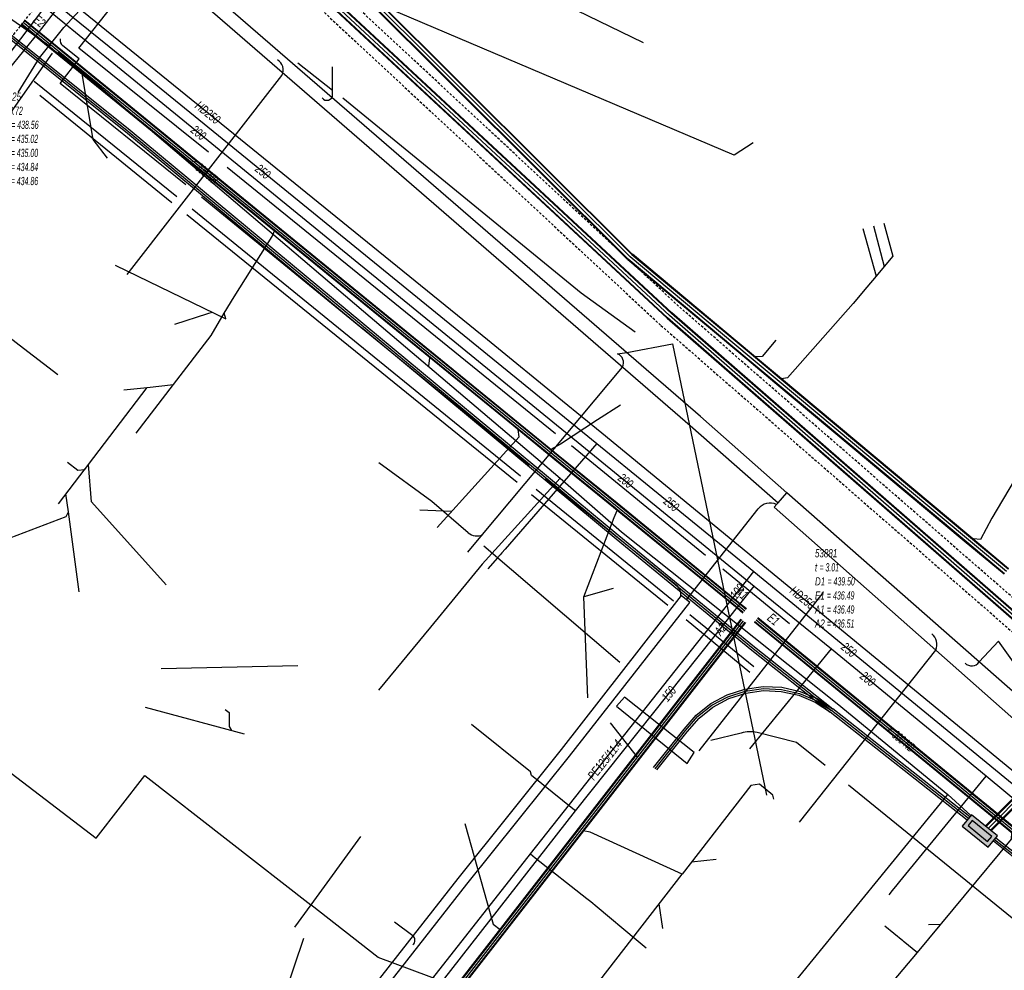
# Model space of a CAD drawing. Header units: metres. Extents: x 2695563 to 2696938, y 1260544 to 1262032.
# Tile 69 of 256: x 2696105 to 2696165, y 1260835 to 1260894. Entities that reach past the tile are written whole.
import ezdxf

# ---------------------------------------------------------------- set-up
doc = ezdxf.new("R2010")
doc.units = ezdxf.units.M
doc.linetypes.add('AUSGEZOGEN', pattern=[0])
doc.linetypes.add('STRICHLINIE2_S3', pattern=[0.25, 0.15, -0.1])
for name, color, linetype in [('AW_LK_ Haltung Text', 7, 'AUSGEZOGEN'), ('AW_LK_Andere Bauwerke Detailpolygon', 24, 'AUSGEZOGEN'), ('AW_LK_Ein-Auslauftext', 24, 'AUSGEZOGEN'), ('AW_LK_Haltung', 24, 'AUSGEZOGEN'), ('AW_LK_Normschacht Text', 24, 'AUSGEZOGEN'), ('AW_LK_Schacht Detailpolygon', 24, 'AUSGEZOGEN'), ('EW_LK_Bauwerk_FL_Linie_Punkt', 1, 'AUSGEZOGEN'), ('EW_LK_Trasseabs', 1, 'AUSGEZOGEN'), ('EW_LK_Trasserand', 1, 'AUSGEZOGEN'), ('FM_LK_SW_BAUWERK', 94, 'AUSGEZOGEN'), ('FM_LK_SW_TRASSEKANTE', 94, 'AUSGEZOGEN'), ('GA_LK_Leitung', 32, 'AUSGEZOGEN'), ('GA_LK_Leitung_Text', 32, 'AUSGEZOGEN'), ('TV_LK_LEITUNG', 92, 'AUSGEZOGEN'), ('WA_LK_Leitung', 171, 'AUSGEZOGEN'), ('WA_LK_Leitung_Text', 171, 'AUSGEZOGEN')]:
    doc.layers.add(name, color=color, linetype=linetype)
doc.styles.add('ARIAL', font='arial.ttf')
pattern_1 = [(0, (2708005, 1273150), (6075, 6075), [6075, -6075]), (90, (2708005, 1273150), (-6075, 6075), [6075, -6075])]

# ---------------------------------------------------------------- blocks, each defined once
blk = doc.blocks.new('COMPLEXOBJECT_2440')
at = {"layer": 'EW_LK_Trasseabs', "color": 1, "linetype": 'AUSGEZOGEN', "transparency": 33554687}
blk.add_line((6148.142, 10849.953), (6146.295, 10849.491), dxfattribs=at)
blk.add_arc((6148.689, 10848.255), 1.784, 75.75349, 107.8481, dxfattribs=at)
blk = doc.blocks.new('COMPLEXOBJECT_2441')
at = {"layer": 'EW_LK_Trasseabs', "color": 1, "linetype": 'AUSGEZOGEN', "transparency": 33554687}
blk.add_line((6144.239, 10858.955), (6136.134, 10865.519), dxfattribs=at)
blk.add_arc((6143.659, 10858.402), 0.801, 358.68797, 43.62892, dxfattribs=at)
blk = doc.blocks.new('COMPLEXOBJECT_2453')
at = {"layer": 'EW_LK_Trasseabs', "color": 1, "linetype": 'AUSGEZOGEN', "transparency": 33554687}
blk.add_line((6144.8, 10858.117), (6149.195, 10863.708), dxfattribs=at)
blk.add_arc((6149.918, 10863.141), 0.919, 64.40746, 141.92526, dxfattribs=at)
blk = doc.blocks.new('COMPLEXOBJECT_2454')
at = {"layer": 'EW_LK_Trasseabs', "color": 1, "linetype": 'AUSGEZOGEN', "transparency": 33554687}
blk.add_line((6131.423, 10862.232), (6129.197, 10864.15), dxfattribs=at)
blk.add_arc((6131.946, 10862.85), 0.81, 229.76253, 295.61602, dxfattribs=at)
blk = doc.blocks.new('COMPLEXOBJECT_2478')
at = {"layer": 'EW_LK_Trasseabs', "color": 1, "linetype": 'AUSGEZOGEN', "transparency": 33554687}
blk.add_lwpolyline([(6114.11, 10883.568), (6106.415, 10889.795), (6107.582, 10891.298), (6106.575, 10892.092)], dxfattribs=at)
blk.add_arc((6106.858, 10892.455), 0.46, 172.35974, 232.03303, dxfattribs=at)

msp = doc.modelspace()

# ---------------------------------------------------------------- hatches: boundary and pattern name
at = {"layer": 'EW_LK_Trasserand', "lineweight": 18, "transparency": 33554687}
h = msp.add_hatch(dxfattribs=at)
h.set_pattern_fill('MUSTER', color=1, scale=6075, style=0, pattern_type=2)
h.set_pattern_definition(pattern_1)
h.paths.add_polyline_path([(2696145.995, 1260868.621), (2696151.375, 1260863.883), (2696151.923, 1260864.505), (2696146.622, 1260869.174), (2696116.927, 1260894.908), (2696116.418, 1260894.259)], flags=0)
h = msp.add_hatch(dxfattribs=at)
h.set_pattern_fill('MUSTER', color=1, scale=6075, style=0, pattern_type=2)
h.set_pattern_definition(pattern_1)
h.paths.add_polyline_path([(2696151.923, 1260864.505), (2696151.14, 1260863.616), (2696172.368, 1260844.83), (2696174.405, 1260843.146), (2696175.197, 1260844.119), (2696173.182, 1260845.784)], flags=0)
h = msp.add_hatch(dxfattribs=at)
h.set_pattern_fill('MUSTER', color=1, scale=6075, style=0, pattern_type=2)
h.set_pattern_definition(pattern_1)
h.paths.add_polyline_path([(2696131.748, 1260840.847), (2696112.299, 1260816.006), (2696112.821, 1260815.578), (2696132.313, 1260840.501), (2696138.593, 1260848.346), (2696145.964, 1260857.774), (2696145.43, 1260858.194), (2696138.083, 1260848.762)], flags=0)
h = msp.add_hatch(dxfattribs=at)
h.set_pattern_fill('MUSTER', color=1, scale=6075, style=0, pattern_type=2)
h.set_pattern_definition(pattern_1)
h.paths.add_polyline_path([(2696141.957, 1260851.97), (2696141.483, 1260851.405), (2696145.808, 1260847.898), (2696146.242, 1260848.568)], flags=0)
at = {"layer": 'FM_LK_SW_BAUWERK', "transparency": 33554687}
for points in [[(2696164.259, 1260842.762), (2696164.827, 1260843.46), (2696163.238, 1260844.755), (2696162.669, 1260844.057)], [(2696164.223, 1260843.114), (2696164.476, 1260843.424), (2696163.274, 1260844.403), (2696163.021, 1260844.093)]]:
    msp.add_hatch(color=7, dxfattribs=at).paths.add_polyline_path(points)

# ---------------------------------------------------------------- linework, layer by layer
at = {"layer": 'AW_LK_Andere Bauwerke Detailpolygon', "color": 24, "linetype": 'STRICHLINIE2_S3', "transparency": 33554687}
msp.add_lwpolyline([(2696122.465, 1260897.166), (2696121.375, 1260895.994), (2696144.204, 1260874.757), (2696170.594, 1260851.727), (2696171.646, 1260852.933), (2696145.283, 1260875.939), (2696122.465, 1260897.166)], close=True, dxfattribs=at)
at = {"layer": 'AW_LK_Haltung', "linetype": 'AUSGEZOGEN', "transparency": 33554687}
for p, q in [((2696142.155, 1260878.804), (2696122.405, 1260898.494)), ((2696142.169, 1260878.818), (2696122.419, 1260898.508)), ((2696142.183, 1260878.833), (2696122.433, 1260898.523)), ((2696142.437, 1260879.087), (2696122.687, 1260898.777)), ((2696142.451, 1260879.102), (2696122.701, 1260898.792)), ((2696142.465, 1260879.116), (2696122.715, 1260898.806)), ((2696144.853, 1260875.492), (2696122.043, 1260896.712)), ((2696144.866, 1260875.506), (2696122.056, 1260896.726)), ((2696144.88, 1260875.521), (2696122.07, 1260896.741)), ((2696144.58, 1260875.199), (2696121.77, 1260896.419)), ((2696144.594, 1260875.214), (2696121.784, 1260896.434)), ((2696144.607, 1260875.228), (2696121.797, 1260896.448)), ((2696110.689, 1260888.968), (2696105.198, 1260893.447)), ((2696110.701, 1260888.984), (2696105.21, 1260893.463)), ((2696110.487, 1260888.72), (2696104.996, 1260893.199)), ((2696110.499, 1260888.736), (2696105.008, 1260893.215)), ((2696110.512, 1260888.751), (2696105.021, 1260893.23)), ((2696110.676, 1260888.953), (2696105.185, 1260893.432)), ((2696119.187, 1260881.624), (2696110.487, 1260888.72)), ((2696119.199, 1260881.64), (2696110.499, 1260888.736)), ((2696119.212, 1260881.655), (2696110.512, 1260888.751)), ((2696119.376, 1260881.857), (2696110.676, 1260888.953)), ((2696119.389, 1260881.872), (2696110.689, 1260888.968)), ((2696119.401, 1260881.888), (2696110.701, 1260888.984)), ((2696135.14, 1260868.614), (2696119.187, 1260881.624)), ((2696135.152, 1260868.63), (2696119.199, 1260881.64)), ((2696135.165, 1260868.645), (2696119.212, 1260881.655)), ((2696135.329, 1260868.847), (2696119.376, 1260881.857)), ((2696135.342, 1260868.862), (2696119.389, 1260881.872)), ((2696135.354, 1260868.878), (2696119.401, 1260881.888)), ((2696149.725, 1260872.992), (2696142.425, 1260879.098)), ((2696149.737, 1260873.007), (2696142.438, 1260879.113)), ((2696149.75, 1260873.023), (2696142.451, 1260879.129)), ((2696149.468, 1260872.685), (2696142.169, 1260878.791)), ((2696149.481, 1260872.701), (2696142.182, 1260878.807)), ((2696149.493, 1260872.716), (2696142.195, 1260878.822)), ((2696171.238, 1260852.466), (2696144.848, 1260875.496)), ((2696171.252, 1260852.481), (2696144.862, 1260875.511)), ((2696171.265, 1260852.496), (2696144.875, 1260875.526)), ((2696170.975, 1260852.164), (2696144.585, 1260875.194)), ((2696170.988, 1260852.179), (2696144.598, 1260875.209)), ((2696171.002, 1260852.194), (2696144.612, 1260875.224)), ((2696151.443, 1260871.554), (2696149.725, 1260872.992)), ((2696151.455, 1260871.569), (2696149.737, 1260873.007)), ((2696151.468, 1260871.585), (2696149.75, 1260873.023)), ((2696151.186, 1260871.247), (2696149.468, 1260872.685)), ((2696151.199, 1260871.263), (2696149.481, 1260872.701)), ((2696151.211, 1260871.278), (2696149.493, 1260872.716)), ((2696162.792, 1260861.539), (2696151.186, 1260871.247)), ((2696162.805, 1260861.555), (2696151.199, 1260871.263)), ((2696162.818, 1260861.57), (2696151.211, 1260871.278)), ((2696163.048, 1260861.846), (2696151.443, 1260871.554)), ((2696163.061, 1260861.861), (2696151.455, 1260871.569)), ((2696163.074, 1260861.877), (2696151.468, 1260871.585)), ((2696137.886, 1260866.761), (2696135.329, 1260868.847)), ((2696137.899, 1260866.776), (2696135.342, 1260868.862)), ((2696137.911, 1260866.792), (2696135.354, 1260868.878)), ((2696137.697, 1260866.528), (2696135.14, 1260868.614)), ((2696137.709, 1260866.544), (2696135.152, 1260868.63)), ((2696137.722, 1260866.559), (2696135.165, 1260868.645)), ((2696141.302, 1260863.588), (2696137.697, 1260866.528)), ((2696141.314, 1260863.604), (2696137.709, 1260866.544)), ((2696141.327, 1260863.619), (2696137.722, 1260866.559)), ((2696141.491, 1260863.821), (2696137.886, 1260866.761)), ((2696141.504, 1260863.836), (2696137.899, 1260866.776)), ((2696141.516, 1260863.852), (2696137.911, 1260866.792)), ((2696148.869, 1260857.416), (2696141.302, 1260863.588)), ((2696148.881, 1260857.432), (2696141.314, 1260863.604)), ((2696148.894, 1260857.447), (2696141.327, 1260863.619)), ((2696149.06, 1260857.647), (2696141.491, 1260863.821)), ((2696149.073, 1260857.662), (2696141.504, 1260863.836)), ((2696149.085, 1260857.678), (2696141.516, 1260863.852)), ((2696165.229, 1260859.501), (2696162.792, 1260861.539)), ((2696165.242, 1260859.517), (2696162.805, 1260861.555)), ((2696165.255, 1260859.532), (2696162.818, 1260861.57)), ((2696165.485, 1260859.808), (2696163.048, 1260861.846)), ((2696165.498, 1260859.823), (2696163.061, 1260861.861)), ((2696165.511, 1260859.839), (2696163.074, 1260861.877)), ((2696149.223, 1260857.118), (2696148.869, 1260857.416)), ((2696149.235, 1260857.133), (2696148.881, 1260857.432)), ((2696149.248, 1260857.148), (2696148.894, 1260857.447)), ((2696149.416, 1260857.348), (2696149.06, 1260857.647)), ((2696149.429, 1260857.363), (2696149.073, 1260857.662)), ((2696149.441, 1260857.378), (2696149.085, 1260857.678)), ((2696149.107, 1260856.742), (2696110.535, 1260807.124)), ((2696149.123, 1260856.73), (2696110.551, 1260807.112)), ((2696149.138, 1260856.718), (2696110.566, 1260807.1)), ((2696166.618, 1260843.276), (2696150.117, 1260856.794)), ((2696166.631, 1260843.291), (2696150.129, 1260856.809)), ((2696166.644, 1260843.306), (2696150.142, 1260856.824)), ((2696149.344, 1260856.558), (2696110.772, 1260806.94)), ((2696149.359, 1260856.546), (2696110.787, 1260806.928)), ((2696149.375, 1260856.534), (2696110.803, 1260806.916)), ((2696166.428, 1260843.044), (2696149.926, 1260856.562)), ((2696166.441, 1260843.059), (2696149.939, 1260856.577)), ((2696166.454, 1260843.074), (2696149.951, 1260856.592))]:
    msp.add_line(p, q, dxfattribs=at)
at = {"layer": 'AW_LK_Haltung', "color": 255, "transparency": 33554687}
for p, q in [((2696142.31, 1260878.96), (2696122.56, 1260898.65)), ((2696144.73, 1260875.36), (2696121.92, 1260896.58)), ((2696110.594, 1260888.852), (2696105.103, 1260893.331)), ((2696119.294, 1260881.756), (2696110.594, 1260888.852)), ((2696135.247, 1260868.746), (2696119.294, 1260881.756)), ((2696149.609, 1260872.854), (2696142.31, 1260878.96)), ((2696171.12, 1260852.33), (2696144.73, 1260875.36)), ((2696151.327, 1260871.416), (2696149.609, 1260872.854)), ((2696162.933, 1260861.708), (2696151.327, 1260871.416)), ((2696137.804, 1260866.66), (2696135.247, 1260868.746)), ((2696141.409, 1260863.72), (2696137.804, 1260866.66)), ((2696148.977, 1260857.547), (2696141.409, 1260863.72)), ((2696165.37, 1260859.67), (2696162.933, 1260861.708)), ((2696149.332, 1260857.248), (2696148.977, 1260857.547)), ((2696149.241, 1260856.638), (2696110.669, 1260807.02)), ((2696166.536, 1260843.175), (2696150.034, 1260856.693))]:
    msp.add_line(p, q, dxfattribs=at)
at = {"layer": 'AW_LK_Haltung', "color": 24, "linetype": 'AUSGEZOGEN', "transparency": 33554687}
for p, q in [((2696148.69, 1260885.21), (2696121.92, 1260896.58)), ((2696109.397, 1260886.153), (2696108.723, 1260890.183)), ((2696110.274, 1260885.021), (2696109.397, 1260886.153)), ((2696149.85, 1260885.96), (2696148.69, 1260885.21)), ((2696157.23, 1260880.87), (2696157.887, 1260878.371)), ((2696156.58, 1260880.7), (2696157.397, 1260877.791)), ((2696156.82, 1260877.11), (2696155.98, 1260876.11)), ((2696129.979, 1260872.27), (2696130.044, 1260872.782)), ((2696141.714, 1260869.866), (2696140.32, 1260868.964)), ((2696107.281, 1260863.813), (2696108.913, 1260865.962)), ((2696109.301, 1260863.941), (2696109.116, 1260866.24)), ((2696165.84, 1260865.25), (2696164.48, 1260862.95)), ((2696113.873, 1260858.862), (2696109.301, 1260863.941)), ((2696129.42, 1260863.458), (2696131.386, 1260863.376)), ((2696141.269, 1260858.633), (2696139.476, 1260858.125)), ((2696139.722, 1260851.916), (2696139.476, 1260858.125)), ((2696113.574, 1260853.713), (2696121.936, 1260853.914)), ((2696112.59, 1260851.35), (2696118.66, 1260849.71)), ((2696141.093, 1260850.396), (2696142.741, 1260848.276)), ((2696132.175, 1260844.214), (2696133.921, 1260838.042)), ((2696139.854, 1260843.682), (2696139.425, 1260843.767)), ((2696145.504, 1260841.118), (2696139.854, 1260843.682)), ((2696147.594, 1260842.019), (2696146.073, 1260841.853)), ((2696144.311, 1260837.777), (2696144.092, 1260839.292)), ((2696133.921, 1260838.042), (2696134.347, 1260837.717)), ((2696157.914, 1260837.947), (2696159.035, 1260837.037)), ((2696160.603, 1260838.018), (2696161.371, 1260838.038)), ((2696122.302, 1260837.165), (2696120.114, 1260830.71)), ((2696159.047, 1260837.018), (2696159.929, 1260836.303)), ((2696153.264, 1260828.444), (2696159.931, 1260836.302))]:
    msp.add_line(p, q, dxfattribs=at)
for points in [[(2696143.14, 1260892.09), (2696130.234, 1260898.369), (2696125.69, 1260900.58), (2696124.902, 1260900.489)], [(2696157.87, 1260881.04), (2696158.42, 1260879), (2696157.887, 1260878.371), (2696157.397, 1260877.791), (2696156.82, 1260877.11)], [(2696118.054, 1260876.512), (2696120.372, 1260880.207), (2696120.514, 1260880.555)], [(2696110.742, 1260878.466), (2696117.531, 1260875.156), (2696117.435, 1260875.504)], [(2696116.636, 1260874.145), (2696117.43, 1260875.511), (2696118.046, 1260876.517)], [(2696155.98, 1260876.11), (2696151.96, 1260871.55), (2696151.58, 1260871.49)], [(2696114.402, 1260874.835), (2696116.43, 1260875.483), (2696116.689, 1260875.566)], [(2696112.034, 1260868.158), (2696114.318, 1260871.13), (2696116.631, 1260874.139)], [(2696151.25, 1260873.85), (2696150.4, 1260872.85), (2696149.97, 1260872.84)], [(2696111.272, 1260870.808), (2696112.71, 1260870.96), (2696114.318, 1260871.13)], [(2696108.883, 1260865.935), (2696109.116, 1260866.24), (2696112.71, 1260870.96)], [(2696140.32, 1260868.964), (2696138.036, 1260867.486), (2696137.448, 1260867.145)], [(2696130.479, 1260862.367), (2696135.509, 1260867.925), (2696135.454, 1260868.372)], [(2696107.824, 1260866.37), (2696108.461, 1260865.875), (2696108.883, 1260865.935)], [(2696108.543, 1260858.432), (2696107.881, 1260863.338), (2696107.734, 1260864.425)], [(2696104.325, 1260861.736), (2696107.75, 1260863.045), (2696107.881, 1260863.338)], [(2696139.476, 1260858.125), (2696141.329, 1260862.976), (2696141.511, 1260863.421)], [(2696164.48, 1260862.95), (2696163.78, 1260861.64), (2696163.36, 1260861.67)], [(2696117.494, 1260851.21), (2696117.73, 1260851.025), (2696117.733, 1260850.175), (2696117.888, 1260849.918)], [(2696151.115, 1260845.716), (2696151.067, 1260845.962), (2696150.237, 1260846.638), (2696149.713, 1260846.557), (2696145.504, 1260841.118)], [(2696159.931, 1260836.301), (2696165.693, 1260843.249), (2696165.704, 1260843.661)], [(2696136.868, 1260833.984), (2696140.332, 1260834.432), (2696140.454, 1260834.59), (2696145.504, 1260841.118)]]:
    msp.add_lwpolyline(points, dxfattribs=at)
at = {"layer": 'AW_LK_Schacht Detailpolygon', "color": 24, "linetype": 'STRICHLINIE2_S3', "transparency": 33554687}
msp.add_lwpolyline([(2696105.632, 1260895.636), (2696103.709, 1260893.234), (2696104.535, 1260892.602), (2696106.296, 1260894.822), (2696106.256, 1260895.242), (2696105.632, 1260895.636)], close=True, dxfattribs=at)
at = {"layer": 'EW_LK_Bauwerk_FL_Linie_Punkt', "color": 1, "linetype": 'AUSGEZOGEN', "transparency": 33554687}
for p, q in [((2696147.789, 1260859.793), (2696150.675, 1260845.946)), ((2696177.03, 1260838.378), (2696164.879, 1260855.396))]:
    msp.add_line(p, q, dxfattribs=at)
at = {"layer": 'EW_LK_Trasseabs', "color": 1, "linetype": 'AUSGEZOGEN', "transparency": 33554687}
for p, q in [((2696124.061, 1260889.173), (2696121.949, 1260890.838)), ((2696124.081, 1260888.914), (2696124.063, 1260890.617)), ((2696111.492, 1260877.882), (2696120.969, 1260890.093)), ((2696114.527, 1260882.647), (2696105.782, 1260889.724)), ((2696114.23, 1260882.271), (2696106.138, 1260888.854)), ((2696137.747, 1260868.11), (2696117.615, 1260884.448)), ((2696136.123, 1260866.187), (2696116.033, 1260882.624)), ((2696135.381, 1260865.138), (2696115.148, 1260881.539)), ((2696135.599, 1260865.511), (2696115.469, 1260881.894)), ((2696142.101, 1260873.092), (2696144.903, 1260873.64)), ((2696144.903, 1260873.64), (2696147.789, 1260859.793)), ((2696141.548, 1260873.015), (2696142.101, 1260873.092)), ((2696133.266, 1260861.93), (2696141.853, 1260872.211)), ((2696146.926, 1260860.653), (2696138.716, 1260867.381)), ((2696130.167, 1260863.96), (2696126.918, 1260866.343)), ((2696144.975, 1260857.858), (2696136.548, 1260864.706)), ((2696144.62, 1260857.579), (2696136.269, 1260864.377)), ((2696132.361, 1260860.847), (2696133.266, 1260861.93)), ((2696141.688, 1260854.09), (2696133.342, 1260861.227)), ((2696152.071, 1260856.469), (2696147.994, 1260859.806)), ((2696146.541, 1260848.672), (2696154.138, 1260858.365)), ((2696149.646, 1260853.47), (2696145.737, 1260856.717)), ((2696149.899, 1260853.826), (2696145.965, 1260857.021)), ((2696154.714, 1260846.85), (2696161.048, 1260854.848)), ((2696163.711, 1260854.125), (2696164.879, 1260855.396)), ((2696152.695, 1260844.301), (2696154.714, 1260846.85)), ((2696128.992, 1260837.327), (2696127.88, 1260838.16))]:
    msp.add_line(p, q, dxfattribs=at)
for points in [[(2696104.803, 1260889.051), (2696106.11, 1260891.166), (2696107.614, 1260893.029), (2696109.516, 1260895.138)], [(2696116.468, 1260885.377), (2696108.534, 1260891.769), (2696110.626, 1260894.41)], [(2696142.622, 1260874.357), (2696139.32, 1260876.743), (2696124.699, 1260888.702)], [(2696154.272, 1260847.769), (2696152.504, 1260849.178), (2696150.098, 1260849.794)], [(2696155.701, 1260846.585), (2696170.309, 1260834.722), (2696175.618, 1260841.201)]]:
    msp.add_lwpolyline(points, dxfattribs=at)
for centre, radius, start, end in [((2696120.33, 1260890.431), 0.723, 332.10826, 59.8768), ((2696123.725, 1260888.92), 0.356, 214.52386, 359.08509), ((2696141.312, 1260872.466), 0.598, 334.78228, 66.76653), ((2696160.287, 1260855.19), 0.834, 335.76836, 52.59905), ((2696163.248, 1260854.438), 0.558, 222.85417, 325.93319), ((2696128.79, 1260837.058), 0.336, 307.6208, 53.02177)]:
    msp.add_arc(centre, radius, start, end, dxfattribs=at)
at = {"layer": 'EW_LK_Trasserand', "color": 1, "linetype": 'AUSGEZOGEN', "transparency": 33554687}
for points in [[(2696145.995, 1260868.621), (2696151.375, 1260863.883), (2696151.923, 1260864.505), (2696146.622, 1260869.174), (2696116.927, 1260894.908), (2696116.418, 1260894.259), (2696145.995, 1260868.621)], [(2696151.923, 1260864.505), (2696151.14, 1260863.616), (2696172.368, 1260844.83), (2696174.405, 1260843.146), (2696175.197, 1260844.119), (2696173.182, 1260845.784), (2696151.923, 1260864.505)], [(2696131.748, 1260840.847), (2696112.299, 1260816.006), (2696112.821, 1260815.578), (2696132.313, 1260840.501), (2696138.593, 1260848.346), (2696145.964, 1260857.774), (2696145.43, 1260858.194), (2696138.083, 1260848.762), (2696131.748, 1260840.847)], [(2696141.957, 1260851.97), (2696141.483, 1260851.405), (2696145.808, 1260847.898), (2696146.242, 1260848.568), (2696141.957, 1260851.97)]]:
    msp.add_lwpolyline(points, close=True, dxfattribs=at)
at = {"layer": 'FM_LK_SW_BAUWERK', "color": 94, "transparency": 33554687}
for points in [[(2696164.259, 1260842.762), (2696164.827, 1260843.46), (2696163.238, 1260844.755), (2696162.669, 1260844.057), (2696164.259, 1260842.762)], [(2696164.223, 1260843.114), (2696164.476, 1260843.424), (2696163.274, 1260844.403), (2696163.021, 1260844.093), (2696164.223, 1260843.114)]]:
    msp.add_lwpolyline(points, close=True, dxfattribs=at)
at = {"layer": 'FM_LK_SW_TRASSEKANTE', "linetype": 'AUSGEZOGEN', "transparency": 33554687}
for p, q in [((2696099.037, 1260896.546), (2696111.508, 1260886.541)), ((2696099.193, 1260896.742), (2696111.666, 1260886.735)), ((2696111.508, 1260886.541), (2696125.768, 1260874.704)), ((2696111.666, 1260886.735), (2696125.928, 1260874.896)), ((2696125.928, 1260874.896), (2696126.05, 1260874.795)), ((2696126.05, 1260874.795), (2696141.615, 1260861.876)), ((2696125.768, 1260874.704), (2696125.89, 1260874.603)), ((2696125.89, 1260874.603), (2696141.455, 1260861.684)), ((2696141.455, 1260861.684), (2696149.773, 1260854.85)), ((2696141.615, 1260861.876), (2696149.929, 1260855.044)), ((2696149.773, 1260854.85), (2696154.574, 1260851.055)), ((2696149.929, 1260855.044), (2696154.73, 1260851.251)), ((2696148.258, 1260852.111), (2696149.342, 1260852.464)), ((2696149.342, 1260852.464), (2696150.472, 1260852.619)), ((2696150.472, 1260852.619), (2696151.612, 1260852.57)), ((2696151.612, 1260852.57), (2696152.724, 1260852.32)), ((2696147.253, 1260851.571), (2696148.258, 1260852.111)), ((2696147.391, 1260851.361), (2696148.356, 1260851.88)), ((2696148.356, 1260851.88), (2696149.398, 1260852.219)), ((2696149.398, 1260852.219), (2696150.484, 1260852.368)), ((2696150.484, 1260852.368), (2696151.579, 1260852.321)), ((2696151.579, 1260852.321), (2696152.648, 1260852.081)), ((2696152.648, 1260852.081), (2696153.657, 1260851.654)), ((2696152.724, 1260852.32), (2696153.775, 1260851.875)), ((2696153.775, 1260851.875), (2696154.72, 1260851.258)), ((2696146.361, 1260850.86), (2696147.253, 1260851.571)), ((2696146.534, 1260850.679), (2696147.391, 1260851.361)), ((2696153.657, 1260851.654), (2696154.584, 1260851.048)), ((2696163.127, 1260844.622), (2696154.729, 1260851.251)), ((2696145.614, 1260850.009), (2696146.361, 1260850.86)), ((2696145.806, 1260849.849), (2696146.534, 1260850.679)), ((2696162.973, 1260844.426), (2696154.575, 1260851.055)), ((2696143.747, 1260847.657), (2696145.614, 1260850.009)), ((2696143.943, 1260847.501), (2696145.806, 1260849.849)), ((2696164.091, 1260844.079), (2696166.432, 1260846.426)), ((2696164.113, 1260844.056), (2696166.454, 1260846.403)), ((2696164.136, 1260844.034), (2696166.475, 1260846.379)), ((2696164.374, 1260843.796), (2696166.701, 1260846.129)), ((2696164.397, 1260843.774), (2696166.722, 1260846.105)), ((2696164.419, 1260843.751), (2696166.744, 1260846.082)), ((2696164.574, 1260843.147), (2696196.07, 1260818.025)), ((2696164.73, 1260843.343), (2696196.226, 1260818.221))]:
    msp.add_line(p, q, dxfattribs=at)
at = {"layer": 'FM_LK_SW_TRASSEKANTE', "color": 255, "transparency": 33554687}
for p, q in [((2696099.115, 1260896.644), (2696111.587, 1260886.638)), ((2696111.587, 1260886.638), (2696125.848, 1260874.8)), ((2696125.848, 1260874.8), (2696125.97, 1260874.699)), ((2696125.97, 1260874.699), (2696141.535, 1260861.78)), ((2696141.535, 1260861.78), (2696149.851, 1260854.947)), ((2696149.851, 1260854.947), (2696154.652, 1260851.153)), ((2696149.37, 1260852.342), (2696150.478, 1260852.493)), ((2696150.478, 1260852.493), (2696151.595, 1260852.445)), ((2696151.595, 1260852.445), (2696152.686, 1260852.2)), ((2696147.322, 1260851.466), (2696148.307, 1260851.995)), ((2696148.307, 1260851.995), (2696149.37, 1260852.342)), ((2696152.686, 1260852.2), (2696153.716, 1260851.765)), ((2696146.447, 1260850.77), (2696147.322, 1260851.466)), ((2696153.716, 1260851.765), (2696154.652, 1260851.153)), ((2696145.71, 1260849.929), (2696146.447, 1260850.77)), ((2696163.05, 1260844.524), (2696154.652, 1260851.153)), ((2696143.845, 1260847.579), (2696145.71, 1260849.929)), ((2696164.255, 1260843.915), (2696166.588, 1260846.254)), ((2696164.652, 1260843.245), (2696196.148, 1260818.123))]:
    msp.add_line(p, q, dxfattribs=at)
at = {"layer": 'FM_LK_SW_TRASSEKANTE', "color": 94, "linetype": 'AUSGEZOGEN', "transparency": 33554687}
for p, q in [((2696099.406, 1260897.009), (2696106.762, 1260891.883)), ((2696161.774, 1260846.001), (2696163.198, 1260844.706))]:
    msp.add_line(p, q, dxfattribs=at)
for points in [[(2696097.934, 1260878.63), (2696104.94, 1260888.657), (2696106.906, 1260891.451)], [(2696107.241, 1260891.527), (2696109.171, 1260889.935), (2696125.97, 1260875.641), (2696138.016, 1260865.391)], [(2696107.241, 1260871.724), (2696104.865, 1260873.557), (2696101.698, 1260876), (2696097.934, 1260878.63)], [(2696138.016, 1260865.391), (2696133.241, 1260860.125), (2696130.069, 1260856.261), (2696126.896, 1260852.396)], [(2696138.016, 1260865.391), (2696141.788, 1260862.099), (2696154.991, 1260851.586), (2696161.774, 1260846.001)], [(2696152.272, 1260834.329), (2696154.797, 1260837.431), (2696157.323, 1260840.534), (2696161.774, 1260846.001)]]:
    msp.add_lwpolyline(points, dxfattribs=at)
at = {"layer": 'GA_LK_Leitung', "color": 32, "linetype": 'AUSGEZOGEN', "transparency": 33554687}
for p, q in [((2696107.326, 1260894.346), (2696110.393, 1260891.873)), ((2696140.574, 1260868.177), (2696171.003, 1260843.154))]:
    msp.add_line(p, q, dxfattribs=at)
for points in [[(2696105.099, 1260897.016), (2696105.452, 1260896.73), (2696133.575, 1260873.897), (2696138.168, 1260870.127), (2696140.574, 1260868.177)], [(2696103.913, 1260890.065), (2696104.202, 1260890.423), (2696106.109, 1260892.789), (2696107.326, 1260894.346)], [(2696110.393, 1260891.873), (2696140.27, 1260867.511), (2696149.886, 1260859.669)], [(2696140.27, 1260867.511), (2696134.654, 1260861.045), (2696134.453, 1260860.814), (2696134.35, 1260860.695), (2696134.189, 1260860.51), (2696133.6, 1260859.832)], [(2696146.769, 1260855.724), (2696146.906, 1260855.897), (2696149.886, 1260859.669)], [(2696149.886, 1260859.669), (2696179.507, 1260835.339), (2696186.428, 1260829.654), (2696202.845, 1260816.285), (2696203.352, 1260815.906)], [(2696110.039, 1260808.731), (2696118.596, 1260820.017), (2696124.607, 1260827.577), (2696136.204, 1260842.355), (2696146.769, 1260855.724)], [(2696136.204, 1260842.355), (2696136.502, 1260842.119), (2696139.667, 1260839.62)], [(2696139.667, 1260839.62), (2696139.734, 1260839.564), (2696139.894, 1260839.43), (2696140.289, 1260839.1), (2696142.682, 1260837.098), (2696143.288, 1260836.591)]]:
    msp.add_lwpolyline(points, dxfattribs=at)
at = {"layer": 'TV_LK_LEITUNG', "color": 92, "linetype": 'AUSGEZOGEN', "transparency": 33554687}
for p, q in [((2696125.792, 1260843.418), (2696122.735, 1260839.231)), ((2696122.735, 1260839.231), (2696121.752, 1260837.853))]:
    msp.add_line(p, q, dxfattribs=at)
for points in [[(2696104.371, 1260847.311), (2696109.595, 1260843.317), (2696112.577, 1260847.153), (2696122.735, 1260839.231)], [(2696138.23, 1260830.947), (2696135.044, 1260832.964), (2696126.879, 1260836.001), (2696122.735, 1260839.231)]]:
    msp.add_lwpolyline(points, dxfattribs=at)
at = {"layer": 'WA_LK_Leitung', "color": 7, "linetype": 'AUSGEZOGEN', "transparency": 33554687}
for p, q in [((2696149.653, 1260848.798), (2696154.645, 1260854.922)), ((2696136.211, 1260847.383), (2696132.581, 1260850.298)), ((2696158.367, 1260840.103), (2696158.161, 1260839.851))]:
    msp.add_line(p, q, dxfattribs=at)
for points in [[(2696103.457, 1260890.376), (2696105.742, 1260893.354), (2696106.445, 1260894.271)], [(2696106.445, 1260894.271), (2696109.646, 1260891.655), (2696109.82, 1260891.513)], [(2696109.82, 1260891.513), (2696110.119, 1260891.269), (2696149.921, 1260858.765)], [(2696147.528, 1260855.756), (2696148.819, 1260857.38), (2696149.921, 1260858.765)], [(2696149.921, 1260858.765), (2696154.645, 1260854.922), (2696164.137, 1260847.137), (2696170.518, 1260841.826)], [(2696110.726, 1260808.712), (2696111.234, 1260809.366), (2696111.99, 1260810.339), (2696118.912, 1260819.325), (2696126.151, 1260828.571), (2696138.964, 1260844.986), (2696147.528, 1260855.756)], [(2696138.964, 1260844.986), (2696138.792, 1260845.124), (2696136.258, 1260847.157), (2696136.211, 1260847.383)], [(2696164.137, 1260847.137), (2696164.018, 1260846.992), (2696158.829, 1260840.666), (2696158.661, 1260840.462), (2696158.367, 1260840.103)]]:
    msp.add_lwpolyline(points, dxfattribs=at)

# ---------------------------------------------------------------- block references
at = {"layer": 'EW_LK_Trasseabs', "color": 1, "linetype": 'AUSGEZOGEN', "lineweight": -3, "transparency": 33554687}
for name in ['COMPLEXOBJECT_2478', 'COMPLEXOBJECT_2441', 'COMPLEXOBJECT_2454', 'COMPLEXOBJECT_2453', 'COMPLEXOBJECT_2440']:
    msp.add_blockref(name, (2690000.97, 1249999.81), dxfattribs=at)

# ---------------------------------------------------------------- texts
at = {"layer": 'AW_LK_ Haltung Text', "color": 24, "transparency": 33554687, "char_height": 0.55705, "width": 2.48945, "attachment_point": 5, "style": 'ARIAL'}
for insert, rotation in [((2696116.2, 1260884.217), 320.6106), ((2696158.899, 1260849.416), 320.1084)]:
    msp.add_mtext('\\A1;{\\fArial|i1|b0;\\H0.557054;\\W0.700000;\\C24;< \\W0.490000;300 NB}\\P', dxfattribs=dict(at, insert=insert, rotation=rotation))
at = {"layer": 'AW_LK_Ein-Auslauftext', "color": 24, "transparency": 33554687, "char_height": 0.55705, "attachment_point": 7, "style": 'ARIAL'}
for s, insert, width, rotation in [('\\A1;{\\fArial|i1|b0;\\H0.557054;\\W0.700000;\\C24;E2}\\P', (2696105.67, 1260893.417), 0.86376, 320.7996), ('\\A1;{\\fArial|i1|b0;\\H0.557054;\\W0.700000;\\C24;A1}\\P', (2696148.727, 1260858.322), 0.85544, 320.7996), ('\\A1;{\\fArial|i1|b0;\\H0.557054;\\W0.700000;\\C24;E1}\\P', (2696150.666, 1260856.736), 0.85544, 320.6772), ('\\A1;{\\fArial|i1|b0;\\H0.557054;\\W0.700000;\\C24;A2}\\P', (2696147.868, 1260855.701), 0.86376, 52.0533)]:
    msp.add_mtext(s, dxfattribs=dict(at, insert=insert, width=width, rotation=rotation))
at = {"layer": 'AW_LK_Normschacht Text', "color": 24, "transparency": 33554687, "char_height": 0.50641, "attachment_point": 1, "line_spacing_factor": 1.024096, "style": 'ARIAL'}
for s, insert, width in [('\\A1;{\\fArial|i1|b0;\\H0.506413;\\W0.695318;\\C24;54925}\\P{\\fArial|i1|b0;\\H0.505000;\\W0.695318;\\C24;t \\W0.486723;= 3.72}\\P{\\fArial|i1|b0;\\H0.505000;\\W0.695318;\\C24;D1 \\W0.486723;= 438.56}\\P{\\fArial|i1|b0;\\H0.505000;\\W0.695318;\\C24;E1 \\W0.486723;= 435.02}\\P{\\fArial|i1|b0;\\H0.505000;\\W0.695318;\\C24;E2 \\W0.486723;= 435.00}\\P{\\fArial|i1|b0;\\H0.505000;\\W0.695318;\\C24;A1 \\W0.486723;= 434.84}\\P{\\fArial|i1|b0;\\H0.505000;\\W0.695318;\\C24;A2 \\W0.486723;= 434.86}\\P', (2696103.614, 1260889.044), 2.8414), ('\\A1;{\\fArial|i1|b0;\\H0.506413;\\W0.695182;\\C24;53881}\\P{\\fArial|i1|b0;\\H0.505000;\\W0.695182;\\C24;t \\W0.486627;= 3.01}\\P{\\fArial|i1|b0;\\H0.505000;\\W0.695182;\\C24;D1 \\W0.486627;= 439.50}\\P{\\fArial|i1|b0;\\H0.505000;\\W0.695182;\\C24;E1 \\W0.486627;= 436.49}\\P{\\fArial|i1|b0;\\H0.505000;\\W0.695182;\\C24;A1 \\W0.486627;= 436.49}\\P{\\fArial|i1|b0;\\H0.505000;\\W0.695182;\\C24;A2 \\W0.486627;= 436.51}\\P', (2696153.641, 1260861.045), 2.83741)]:
    msp.add_mtext(s, dxfattribs=dict(at, insert=insert, width=width))
at = {"layer": 'GA_LK_Leitung_Text', "color": 32, "transparency": 33554687, "char_height": 0.55825, "attachment_point": 5, "style": 'ARIAL'}
for s, insert, width, rotation in [('\\A1;{\\fArial|i1|b0;\\H0.558250;\\W0.700000;\\C32;HD250}\\P', (2696116.426, 1260887.813), 1.90938, 320.9274), ('\\A1;{\\fArial|i1|b0;\\H0.558250;\\W0.700000;\\C32;250}\\P', (2696119.806, 1260884.19), 1.11429, 320.805), ('\\A1;{\\fArial|i1|b0;\\H0.558250;\\W0.700000;\\C32;250}\\P', (2696144.842, 1260863.808), 1.11429, 320.805), ('\\A1;{\\fArial|i1|b0;\\H0.558250;\\W0.700000;\\C32;100}\\P', (2696148.886, 1260858.447), 1.10806, 51.6825), ('\\A1;{\\fArial|i1|b0;\\H0.558250;\\W0.700000;\\C32;HD250}\\P', (2696152.878, 1260858.068), 1.90938, 320.5683), ('\\A1;{\\fArial|i1|b0;\\H0.558250;\\W0.700000;\\C32;250}\\P', (2696155.723, 1260854.867), 1.11429, 320.6007), ('\\A1;{\\fArial|i1|b0;\\H0.558250;\\W0.700000;\\C32;PE125/11.4}\\P', (2696140.764, 1260848.117), 3.05572, 51.6825)]:
    msp.add_mtext(s, dxfattribs=dict(at, insert=insert, width=width, rotation=rotation))
at = {"layer": 'WA_LK_Leitung_Text', "color": 7, "transparency": 33554687, "char_height": 0.55426, "attachment_point": 5, "style": 'ARIAL'}
for s, insert, width, rotation in [('\\A1;{\\fArial|i1|b0;\\H0.554263;\\W0.700000;\\C7;200}\\P', (2696115.864, 1260886.57), 1.10633, 320.7636), ('\\A1;{\\fArial|i1|b0;\\H0.554263;\\W0.700000;\\C7;200}\\P', (2696142.039, 1260865.232), 1.10633, 320.7636), ('\\A1;{\\fArial|i1|b0;\\H0.554263;\\W0.700000;\\C7;200}\\P', (2696156.878, 1260853.083), 1.10633, 320.6448), ('\\A1;{\\fArial|i1|b0;\\H0.554263;\\W0.700000;\\C7;150}\\P', (2696144.683, 1260852.17), 1.10014, 51.5097)]:
    msp.add_mtext(s, dxfattribs=dict(at, insert=insert, width=width, rotation=rotation))

doc.saveas('drawing.dxf')
